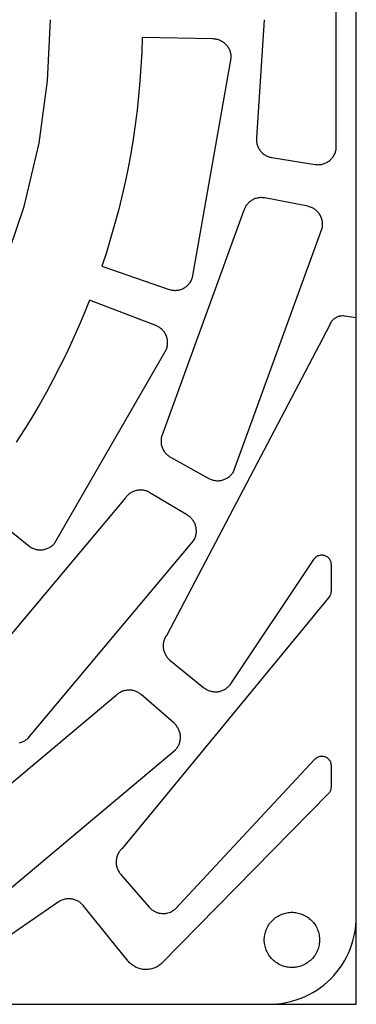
# Model space of a CAD drawing. Header units: inches. Extents: x -8.4 to 8.4, y -8.4 to 8.4.
# Tile 12 of 16: x 5.5 to 8.4, y -8.4 to 0. Entities that reach past the tile are written whole.
import ezdxf

# ---------------------------------------------------------------- set-up
doc = ezdxf.new("R2010")
doc.units = ezdxf.units.IN
doc.layers.get('0').update_dxf_attribs({"true_color": 0xc2ced6})

msp = doc.modelspace()

# ---------------------------------------------------------------- linework, layer by layer
for points in [[(-8.4251, -8.4251), (8.4251, -8.4251), (8.4251, 8.4251), (-8.4251, 8.4251), (-8.4251, -8.4251)], [(7.5708, -1.0108), (7.5703, -1.0179), (7.5702, -1.025), (7.5704, -1.0323), (7.5709, -1.0396), (7.5718, -1.0471), (7.573, -1.0545), (7.5747, -1.062), (7.5767, -1.0695), (7.5791, -1.0769), (7.5819, -1.0842), (7.585, -1.0915), (7.5886, -1.0986), (7.5925, -1.1055), (7.5968, -1.1123), (7.6014, -1.1188), (7.6064, -1.1251), (7.6116, -1.1311), (7.6172, -1.1369), (7.623, -1.1423), (7.629, -1.1474), (7.6352, -1.1522), (7.6417, -1.1566), (7.6482, -1.1606), (7.6549, -1.1643), (7.6617, -1.1677), (7.6686, -1.1706), (7.6755, -1.1732), (7.6824, -1.1755), (7.6893, -1.1774), (7.6962, -1.1789), (7.703, -1.1802), (8.0725, -1.2387), (8.0801, -1.2397), (8.0879, -1.2404), (8.0957, -1.2406), (8.1035, -1.2405), (8.1114, -1.24), (8.1193, -1.2391), (8.1271, -1.2378), (8.1349, -1.2361), (8.1425, -1.234), (8.1501, -1.2315), (8.1575, -1.2286), (8.1647, -1.2254), (8.1717, -1.2219), (8.1785, -1.218), (8.185, -1.2139), (8.1913, -1.2094), (8.1973, -1.2047), (8.2032, -1.1996), (8.2088, -1.1942), (8.2142, -1.1885), (8.2193, -1.1825), (8.2242, -1.1763), (8.2287, -1.1698), (8.2329, -1.163), (8.2368, -1.1561), (8.2403, -1.1489), (8.2434, -1.1416), (8.2461, -1.1342), (8.2485, -1.1268), (8.2505, -1.1192), (8.2521, -1.1116), (8.2533, -1.104), (8.2533, 1.104)], [(-0.5218, -5.7835), (0, -5.8069), (0.5218, -5.7835), (1.0566, -5.71), (1.5978, -5.5828), (2.1375, -5.3992), (2.6671, -5.1582), (3.1776, -4.8604), (3.6601, -4.5082), (4.1061, -4.1061), (4.5082, -3.6601), (4.8604, -3.1776), (5.1582, -2.6671), (5.3992, -2.1375), (5.5828, -1.5978), (5.71, -1.0566), (5.7834, -0.5218), (5.8069, 0)], [(7.6378, 0), (7.5708, -1.0108)], [(6.8225, -2.3075), (6.8298, -2.3099), (6.8373, -2.3118), (6.845, -2.3135), (6.8527, -2.3147), (6.8606, -2.3156), (6.8685, -2.316), (6.8765, -2.3161), (6.8844, -2.3157), (6.8924, -2.315), (6.9002, -2.3139), (6.908, -2.3123), (6.9157, -2.3104), (6.9232, -2.3081), (6.9306, -2.3055), (6.9378, -2.3025), (6.9447, -2.2992), (6.9515, -2.2956), (6.9581, -2.2916), (6.9646, -2.2872), (6.9709, -2.2825), (6.977, -2.2775), (6.9829, -2.2721), (6.9885, -2.2665), (6.9938, -2.2605), (6.9988, -2.2543), (7.0035, -2.2479), (7.0078, -2.2412), (7.0118, -2.2344), (7.0154, -2.2274), (7.0186, -2.2203), (7.0215, -2.2131), (7.024, -2.2058), (7.3548, -0.3296), (7.355, -0.3219), (7.3548, -0.3141), (7.3542, -0.3063), (7.3531, -0.2985), (7.3517, -0.2907), (7.3499, -0.283), (7.3478, -0.2754), (7.3452, -0.2678), (7.3422, -0.2604), (7.3389, -0.2532), (7.3352, -0.2461), (7.3312, -0.2393), (7.3269, -0.2328), (7.3223, -0.2264), (7.3174, -0.2204), (7.3123, -0.2147), (7.3069, -0.2092), (7.3012, -0.204), (7.2951, -0.199), (7.2888, -0.1942), (7.2823, -0.1898), (7.2755, -0.1857), (7.2685, -0.1819), (7.2613, -0.1785), (7.2539, -0.1755), (7.2464, -0.1728), (7.2388, -0.1705), (7.2311, -0.1687), (7.2234, -0.1672), (7.2157, -0.1661), (7.2079, -0.1654), (7.2003, -0.1651), (6.5927, -0.1538), (6.5886, -0.278), (6.5822, -0.4022), (6.5734, -0.5264), (6.5623, -0.6506), (6.5488, -0.7746), (6.533, -0.8984), (6.5148, -1.0219), (6.4943, -1.1451), (6.4715, -1.2678), (6.4463, -1.3901), (6.4188, -1.5119), (6.3891, -1.633), (6.3571, -1.7535), (6.3229, -1.8732), (6.2864, -1.9921), (6.2477, -2.1102), (6.8225, -2.3075)], [(7.1688, -3.9285), (7.1759, -3.9318), (7.1831, -3.9347), (7.1905, -3.9373), (7.1981, -3.9395), (7.2058, -3.9413), (7.2136, -3.9428), (7.2215, -3.9438), (7.2294, -3.9445), (7.2374, -3.9447), (7.2453, -3.9446), (7.2532, -3.944), (7.261, -3.9431), (7.2686, -3.9418), (7.2762, -3.9401), (7.2836, -3.9381), (7.2909, -3.9357), (7.2981, -3.9329), (7.3053, -3.9298), (7.3123, -3.9263), (7.3192, -3.9224), (7.3259, -3.9182), (7.3324, -3.9136), (7.3386, -3.9087), (7.3446, -3.9035), (7.3504, -3.898), (7.3558, -3.8922), (7.3609, -3.8862), (7.3657, -3.88), (7.3701, -3.8735), (7.3742, -3.867), (7.3779, -3.8602), (8.1331, -1.7853), (8.1346, -1.7778), (8.1357, -1.7701), (8.1364, -1.7623), (8.1368, -1.7545), (8.1367, -1.7466), (8.1363, -1.7387), (8.1354, -1.7308), (8.1342, -1.723), (8.1325, -1.7152), (8.1305, -1.7075), (8.1281, -1.6999), (8.1253, -1.6926), (8.1222, -1.6854), (8.1187, -1.6784), (8.115, -1.6716), (8.1109, -1.6651), (8.1066, -1.6588), (8.1018, -1.6526), (8.0968, -1.6467), (8.0914, -1.6409), (8.0857, -1.6355), (8.0798, -1.6303), (8.0735, -1.6254), (8.067, -1.6208), (8.0603, -1.6165), (8.0534, -1.6126), (8.0463, -1.609), (8.0391, -1.6059), (8.0318, -1.6031), (8.0243, -1.6006), (8.0169, -1.5986), (8.0094, -1.597), (7.6421, -1.5256), (7.6353, -1.5244), (7.6283, -1.5235), (7.6211, -1.523), (7.6139, -1.5227), (7.6065, -1.5228), (7.599, -1.5232), (7.5915, -1.524), (7.584, -1.5252), (7.5764, -1.5268), (7.5688, -1.5287), (7.5613, -1.5311), (7.5539, -1.5338), (7.5466, -1.5369), (7.5395, -1.5404), (7.5325, -1.5443), (7.5257, -1.5485), (7.5191, -1.5531), (7.5127, -1.558), (7.5067, -1.5631), (7.5009, -1.5686), (7.4955, -1.5743), (7.4903, -1.5803), (7.4855, -1.5864), (7.4811, -1.5927), (7.477, -1.5992), (7.4733, -1.6058), (7.4699, -1.6124), (7.4669, -1.6192), (7.4642, -1.6259), (7.4619, -1.6327), (7.4599, -1.6395), (6.7685, -3.5392), (6.7656, -3.5457), (6.7631, -3.5524), (6.7607, -3.5592), (6.7587, -3.5663), (6.757, -3.5736), (6.7556, -3.5811), (6.7546, -3.5886), (6.754, -3.5963), (6.7537, -3.6041), (6.7538, -3.612), (6.7543, -3.6199), (6.7552, -3.6278), (6.7565, -3.6356), (6.7582, -3.6434), (6.7603, -3.6512), (6.7628, -3.6588), (6.7657, -3.6662), (6.769, -3.6735), (6.7726, -3.6806), (6.7765, -3.6875), (6.7807, -3.6941), (6.7852, -3.7004), (6.79, -3.7065), (6.7951, -3.7123), (6.8003, -3.7177), (6.8057, -3.7228), (6.8113, -3.7276), (6.8171, -3.7321), (6.8229, -3.7363), (6.8288, -3.7401), (6.8348, -3.7436), (7.162, -3.925), (7.1688, -3.9285)], [(5.6218, -4.5018), (5.628, -4.5066), (5.6345, -4.511), (5.6412, -4.5152), (5.648, -4.519), (5.6551, -4.5225), (5.6623, -4.5256), (5.6697, -4.5283), (5.6772, -4.5307), (5.6848, -4.5327), (5.6925, -4.5343), (5.7003, -4.5355), (5.7081, -4.5364), (5.716, -4.5368), (5.7238, -4.5369), (5.7317, -4.5365), (5.7395, -4.5358), (5.7473, -4.5347), (5.755, -4.5332), (5.7627, -4.5313), (5.7702, -4.529), (5.7776, -4.5263), (5.7848, -4.5233), (5.792, -4.52), (5.7989, -4.5162), (5.8056, -4.5122), (5.8122, -4.5078), (5.8185, -4.503), (5.8245, -4.498), (5.8303, -4.4927), (5.8358, -4.4871), (5.841, -4.4812), (5.846, -4.4751), (6.7986, -2.8252), (6.8014, -2.8179), (6.8039, -2.8104), (6.8059, -2.8028), (6.8076, -2.7952), (6.809, -2.7874), (6.8099, -2.7796), (6.8105, -2.7717), (6.8106, -2.7639), (6.8104, -2.756), (6.8097, -2.7482), (6.8087, -2.7404), (6.8073, -2.7326), (6.8055, -2.725), (6.8033, -2.7174), (6.8008, -2.71), (6.7979, -2.7027), (6.7946, -2.6955), (6.791, -2.6886), (6.787, -2.6818), (6.7827, -2.6752), (6.778, -2.6688), (6.7731, -2.6627), (6.7678, -2.6569), (6.7623, -2.6513), (6.7565, -2.646), (6.7504, -2.6409), (6.7441, -2.6362), (6.7376, -2.6318), (6.7308, -2.6278), (6.7239, -2.6241), (6.7168, -2.6207), (6.7096, -2.6177), (6.1425, -2.3994), (6.0962, -2.5147), (6.0477, -2.6292), (5.997, -2.743), (5.9441, -2.8558), (5.889, -2.9677), (5.8318, -3.0786), (5.7725, -3.1884), (5.7111, -3.2971), (5.6476, -3.4046), (5.5822, -3.5109), (5.5148, -3.6159)], [(2.535, -8.4252), (7.6772, -8.4252), (7.7105, -8.4245), (7.7444, -8.4222), (7.7787, -8.4183), (7.8133, -8.4127), (7.8481, -8.4054), (7.883, -8.3963), (7.9178, -8.3854), (7.9525, -8.3727), (7.9869, -8.3581), (8.0207, -8.3416), (8.054, -8.3234), (8.0865, -8.3033), (8.1181, -8.2814), (8.1487, -8.2579), (8.178, -8.2328), (8.2061, -8.2061), (8.2328, -8.178), (8.2579, -8.1487), (8.2814, -8.1181), (8.3033, -8.0865), (8.3234, -8.054), (8.3416, -8.0207), (8.3581, -7.9869), (8.3727, -7.9525), (8.3854, -7.9178), (8.3963, -7.883), (8.4054, -7.8481), (8.4127, -7.8133), (8.4183, -7.7787), (8.4222, -7.7444), (8.4245, -7.7105), (8.4252, -7.6772), (8.4252, -2.552), (8.3253, -2.5364), (8.3156, -2.5353), (8.3056, -2.535), (8.2954, -2.5356), (8.2902, -2.5362), (8.285, -2.5371), (8.2798, -2.5382), (8.2747, -2.5395), (8.2695, -2.5411), (8.2645, -2.543), (8.2595, -2.545), (8.2545, -2.5473), (8.2497, -2.5499), (8.245, -2.5526), (8.2404, -2.5556), (8.236, -2.5588), (8.2317, -2.5622), (8.2276, -2.5657), (8.2237, -2.5694), (8.22, -2.5733), (8.2165, -2.5773), (8.2132, -2.5815), (8.2101, -2.5857), (8.2072, -2.59), (8.2021, -2.5989), (8.1979, -2.608), (8.1946, -2.6172), (6.8053, -5.262), (6.8008, -5.2682), (6.7966, -5.2745), (6.7927, -5.281), (6.7891, -5.2877), (6.7891, -5.2878), (6.7858, -5.2947), (6.7829, -5.3017), (6.7803, -5.3089), (6.7781, -5.3162), (6.7763, -5.3236), (6.7748, -5.3311), (6.7736, -5.3386), (6.7728, -5.3462), (6.7724, -5.3538), (6.7724, -5.3614), (6.7727, -5.369), (6.7734, -5.3766), (6.7745, -5.3841), (6.7759, -5.3916), (6.7777, -5.399), (6.7798, -5.4063), (6.7823, -5.4135), (6.7852, -5.4206), (6.7884, -5.4275), (6.7919, -5.4343), (6.7957, -5.4409), (6.7999, -5.4473), (6.8043, -5.4535), (6.8091, -5.4595), (6.8091, -5.4595), (6.8141, -5.4652), (6.8194, -5.4707), (6.825, -5.4758), (6.8307, -5.4808), (7.1215, -5.7162), (7.1277, -5.721), (7.1341, -5.7254), (7.1407, -5.7296), (7.1476, -5.7333), (7.1546, -5.7368), (7.1618, -5.7399), (7.1692, -5.7427), (7.1767, -5.745), (7.1842, -5.747), (7.1919, -5.7487), (7.1997, -5.7499), (7.2074, -5.7507), (7.2153, -5.7512), (7.2231, -5.7513), (7.2309, -5.7509), (7.2387, -5.7502), (7.2465, -5.7491), (7.2542, -5.7477), (7.2618, -5.7458), (7.2693, -5.7436), (7.2767, -5.741), (7.2839, -5.738), (7.291, -5.7346), (7.2979, -5.731), (7.3047, -5.7269), (7.3112, -5.7226), (7.3175, -5.7179), (7.3236, -5.7129), (7.3294, -5.7077), (7.3349, -5.7021), (7.3401, -5.6963), (7.3451, -5.6903), (8.0616, -4.6195), (8.0648, -4.6143), (8.0685, -4.6093), (8.0727, -4.6046), (8.0773, -4.6), (8.0824, -4.5959), (8.0878, -4.5921), (8.0936, -4.5888), (8.0996, -4.586), (8.1059, -4.5836), (8.1123, -4.5819), (8.1188, -4.5807), (8.1253, -4.58), (8.1318, -4.5799), (8.1381, -4.5803), (8.1443, -4.5812), (8.1502, -4.5825), (8.156, -4.5843), (8.1618, -4.5866), (8.1675, -4.5894), (8.173, -4.5927), (8.1783, -4.5965), (8.1834, -4.6008), (8.1881, -4.6055), (8.1924, -4.6106), (8.1962, -4.6161), (8.1996, -4.6219), (8.2024, -4.6278), (8.2047, -4.634), (8.2065, -4.6402), (8.2077, -4.6464), (8.2084, -4.6526), (8.2087, -4.6586), (8.2087, -4.8918), (8.2085, -4.8971), (8.208, -4.9024), (8.2071, -4.9077), (8.2058, -4.9129), (8.2042, -4.918), (8.2022, -4.923), (8.2, -4.9278), (8.1974, -4.9324), (6.4213, -7.0917), (6.4158, -7.097), (6.4106, -7.1025), (6.4056, -7.1082), (6.4009, -7.1142), (6.4009, -7.1142), (6.3965, -7.1205), (6.3923, -7.1269), (6.3885, -7.1335), (6.3851, -7.1403), (6.3819, -7.1473), (6.3791, -7.1544), (6.3767, -7.1616), (6.3746, -7.169), (6.3729, -7.1764), (6.3715, -7.1839), (6.3705, -7.1915), (6.3698, -7.1991), (6.3696, -7.2067), (6.3697, -7.2143), (6.3701, -7.2219), (6.371, -7.2295), (6.3722, -7.237), (6.3738, -7.2445), (6.3757, -7.2519), (6.378, -7.2592), (6.3806, -7.2664), (6.3836, -7.2734), (6.3869, -7.2803), (6.3906, -7.287), (6.3906, -7.2871), (6.3945, -7.2935), (6.3988, -7.2998), (6.4034, -7.3059), (6.4082, -7.3118), (6.6536, -7.5941), (6.6589, -7.5999), (6.6644, -7.6054), (6.6703, -7.6106), (6.6763, -7.6155), (6.6826, -7.6201), (6.6892, -7.6244), (6.696, -7.6284), (6.7029, -7.6321), (6.7058, -7.6335), (6.7122, -7.6363), (6.7188, -7.6388), (6.7254, -7.6411), (6.7322, -7.643), (6.7369, -7.6442), (6.7499, -7.6466), (6.763, -7.648), (6.7695, -7.6482), (6.7819, -7.648), (6.7942, -7.6468), (6.8023, -7.6454), (6.8135, -7.6428), (6.8246, -7.6394), (6.8337, -7.6359), (6.8413, -7.6325), (6.8486, -7.6287), (6.853, -7.6261), (6.8626, -7.62), (6.8692, -7.6151), (6.8755, -7.6099), (8.068, -6.3318), (8.0717, -6.3274), (8.0758, -6.3232), (8.0804, -6.3192), (8.0852, -6.3156), (8.0905, -6.3123), (8.096, -6.3093), (8.1017, -6.3069), (8.1077, -6.3049), (8.1138, -6.3033), (8.12, -6.3023), (8.1262, -6.3017), (8.1323, -6.3017), (8.1384, -6.3021), (8.1444, -6.303), (8.1501, -6.3043), (8.1556, -6.306), (8.161, -6.308), (8.1664, -6.3106), (8.1716, -6.3136), (8.1766, -6.317), (8.1814, -6.3208), (8.186, -6.3251), (8.1902, -6.3297), (8.1941, -6.3347), (8.1975, -6.34), (8.2005, -6.3455), (8.203, -6.3512), (8.2051, -6.357), (8.2067, -6.3629), (8.2078, -6.3688), (8.2085, -6.3746), (8.2087, -6.3804), (8.2087, -6.57), (8.2084, -6.5766), (8.2075, -6.5832), (8.2061, -6.5898), (8.2042, -6.5962), (8.2016, -6.6025), (8.1986, -6.6085), (8.1951, -6.6142), (8.1912, -6.6195), (6.7516, -8.0821), (6.7442, -8.0881), (6.7363, -8.0937), (6.7282, -8.099), (6.7197, -8.1039), (6.711, -8.1084), (6.702, -8.1124), (6.6928, -8.1161), (6.6835, -8.1192), (6.674, -8.1219), (6.6643, -8.1241), (6.6546, -8.1258), (6.6449, -8.1271), (6.6351, -8.1278), (6.6254, -8.1281), (6.6158, -8.1278), (6.6063, -8.1271), (6.5968, -8.126), (6.5873, -8.1244), (6.5778, -8.1223), (6.5684, -8.1197), (6.5591, -8.1166), (6.5499, -8.1131), (6.5408, -8.1091), (6.532, -8.1046), (6.5234, -8.0997), (6.5151, -8.0944), (6.5071, -8.0887), (6.4993, -8.0826), (6.492, -8.0761), (6.485, -8.0694), (6.4784, -8.0624), (6.4722, -8.0551), (6.0879, -7.5805), (6.0834, -7.5752), (6.0786, -7.57), (6.0735, -7.565), (6.0681, -7.5601), (6.0624, -7.5554), (6.0563, -7.551), (6.05, -7.5467), (6.0435, -7.5428), (6.0366, -7.5391), (6.0296, -7.5357), (6.0223, -7.5327), (6.0148, -7.5301), (6.0072, -7.5278), (5.9994, -7.5258), (5.9915, -7.5243), (5.9836, -7.5232), (5.9756, -7.5225), (5.9676, -7.5222), (5.9596, -7.5223), (5.9516, -7.5228), (5.9437, -7.5237), (5.9359, -7.5249), (5.9283, -7.5266), (5.9208, -7.5286), (5.9135, -7.531), (5.9064, -7.5337), (5.8995, -7.5366), (5.8929, -7.5399), (5.8865, -7.5434), (5.8804, -7.5472), (5.8745, -7.5511), (4.9615, -8.1799)], [(7.036, -4.4528), (7.0396, -4.4459), (7.043, -4.4389), (7.046, -4.4316), (7.0486, -4.4242), (7.0509, -4.4166), (7.0528, -4.4089), (7.0543, -4.4011), (7.0555, -4.3932), (7.0562, -4.3853), (7.0565, -4.3774), (7.0564, -4.3695), (7.0559, -4.3617), (7.0551, -4.3539), (7.0539, -4.3463), (7.0523, -4.3388), (7.0503, -4.3313), (7.048, -4.3239), (7.0453, -4.3166), (7.0422, -4.3094), (7.0387, -4.3023), (7.0349, -4.2954), (7.0307, -4.2886), (7.0262, -4.2821), (7.0213, -4.2758), (7.0162, -4.2698), (7.0107, -4.264), (7.005, -4.2585), (6.9991, -4.2534), (6.993, -4.2486), (6.9866, -4.2441), (6.9801, -4.24), (6.6595, -4.0473), (6.6534, -4.0439), (6.6472, -4.0407), (6.6406, -4.0377), (6.6339, -4.035), (6.6269, -4.0325), (6.6198, -4.0304), (6.6124, -4.0286), (6.6049, -4.0271), (6.5973, -4.026), (6.5895, -4.0252), (6.5817, -4.0249), (6.5738, -4.0249), (6.5658, -4.0253), (6.5579, -4.0262), (6.55, -4.0274), (6.5422, -4.029), (6.5344, -4.0311), (6.5268, -4.0335), (6.5193, -4.0363), (6.5121, -4.0395), (6.505, -4.043), (6.4981, -4.0468), (6.4915, -4.0509), (6.4852, -4.0554), (6.4791, -4.06), (6.4734, -4.0649), (6.4679, -4.0701), (6.4628, -4.0753), (6.458, -4.0808), (6.4535, -4.0864), (6.4493, -4.0921), (5.1498, -5.6407)], [(5.1494, -4.1196), (5.6218, -4.5018)], [(5.544, -6.1875), (5.5517, -6.1854), (5.5592, -6.1829), (5.5666, -6.1801), (5.5739, -6.1769), (5.581, -6.1733), (5.5878, -6.1694), (5.5945, -6.1652), (5.6008, -6.1607), (5.6069, -6.1559), (5.6127, -6.1508), (7.032, -4.4593), (7.036, -4.4528)], [(4.9559, -7.8593), (6.8793, -6.2454), (6.8843, -6.2396), (6.889, -6.2335), (6.8935, -6.2271), (6.8977, -6.2205), (6.9016, -6.2136), (6.9052, -6.2066), (6.9084, -6.1993), (6.9112, -6.1919), (6.9136, -6.1844), (6.9157, -6.1767), (6.9174, -6.169), (6.9187, -6.1612), (6.9195, -6.1534), (6.92, -6.1456), (6.9201, -6.1379), (6.9199, -6.1302), (6.9192, -6.1226), (6.9182, -6.1149), (6.9168, -6.1073), (6.915, -6.0996), (6.9128, -6.0921), (6.9103, -6.0846), (6.9073, -6.0772), (6.904, -6.07), (6.9003, -6.063), (6.8963, -6.0562), (6.8919, -6.0496), (6.8873, -6.0432), (6.8823, -6.0371), (6.8771, -6.0313), (6.8716, -6.0258), (6.866, -6.0207), (6.5836, -5.7752), (6.5783, -5.7708), (6.5727, -5.7665), (6.5668, -5.7625), (6.5606, -5.7586), (6.5542, -5.755), (6.5475, -5.7516), (6.5405, -5.7486), (6.5334, -5.7458), (6.526, -5.7434), (6.5185, -5.7413), (6.5108, -5.7396), (6.503, -5.7383), (6.4951, -5.7373), (6.4871, -5.7368), (6.4791, -5.7366), (6.4711, -5.7369), (6.4631, -5.7376), (6.4552, -5.7386), (6.4473, -5.7401), (6.4396, -5.742), (6.432, -5.7442), (6.4246, -5.7468), (6.4173, -5.7498), (6.4103, -5.753), (6.4035, -5.7566), (6.397, -5.7605), (6.3907, -5.7646), (6.3848, -5.7689), (6.3791, -5.7735), (6.3737, -5.7782), (6.3686, -5.7831), (4.5951, -7.2722)], [(7.638, -7.8635), (7.6388, -7.8528), (7.64, -7.842), (7.6417, -7.831), (7.644, -7.82), (7.6469, -7.809), (7.6504, -7.798), (7.6544, -7.7871), (7.659, -7.7762), (7.6642, -7.7655), (7.67, -7.755), (7.6763, -7.7448), (7.6832, -7.7348), (7.6906, -7.7251), (7.6986, -7.7159), (7.707, -7.707), (7.7159, -7.6986), (7.7251, -7.6906), (7.7348, -7.6832), (7.7448, -7.6763), (7.755, -7.67), (7.7655, -7.6642), (7.7762, -7.659), (7.7871, -7.6544), (7.798, -7.6504), (7.809, -7.6469), (7.82, -7.644), (7.831, -7.6417), (7.842, -7.64), (7.8528, -7.6388), (7.8635, -7.638), (7.874, -7.6378), (7.8846, -7.638), (7.8952, -7.6388), (7.9061, -7.64), (7.917, -7.6417), (7.928, -7.644), (7.939, -7.6469), (7.95, -7.6504), (7.961, -7.6544), (7.9718, -7.659), (7.9825, -7.6642), (7.993, -7.67), (8.0033, -7.6763), (8.0133, -7.6832), (8.0229, -7.6906), (8.0322, -7.6986), (8.0411, -7.707), (8.0495, -7.7159), (8.0574, -7.7251), (8.0648, -7.7348), (8.0717, -7.7448), (8.0781, -7.755), (8.0839, -7.7655), (8.089, -7.7762), (8.0937, -7.7871), (8.0977, -7.798), (8.1011, -7.809), (8.104, -7.82), (8.1063, -7.831), (8.1081, -7.842), (8.1093, -7.8528), (8.11, -7.8635), (8.1102, -7.874), (8.11, -7.8846), (8.1093, -7.8952), (8.1081, -7.9061), (8.1063, -7.917), (8.104, -7.928), (8.1011, -7.939), (8.0977, -7.95), (8.0937, -7.961), (8.089, -7.9718), (8.0839, -7.9825), (8.0781, -7.993), (8.0717, -8.0033), (8.0648, -8.0133), (8.0574, -8.0229), (8.0495, -8.0322), (8.0411, -8.0411), (8.0322, -8.0495), (8.0229, -8.0574), (8.0133, -8.0648), (8.0033, -8.0717), (7.993, -8.0781), (7.9825, -8.0839), (7.9718, -8.089), (7.961, -8.0937), (7.95, -8.0977), (7.939, -8.1011), (7.928, -8.104), (7.917, -8.1063), (7.9061, -8.1081), (7.8952, -8.1093), (7.8846, -8.11), (7.874, -8.1102), (7.8635, -8.11), (7.8528, -8.1093), (7.842, -8.1081), (7.831, -8.1063), (7.82, -8.104), (7.809, -8.1011), (7.798, -8.0977), (7.7871, -8.0937), (7.7762, -8.089), (7.7655, -8.0839), (7.755, -8.0781), (7.7448, -8.0717), (7.7348, -8.0648), (7.7251, -8.0574), (7.7159, -8.0495), (7.707, -8.0411), (7.6986, -8.0322), (7.6906, -8.0229), (7.6832, -8.0133), (7.6763, -8.0033), (7.67, -7.993), (7.6642, -7.9825), (7.659, -7.9718), (7.6544, -7.961), (7.6504, -7.95), (7.6469, -7.939), (7.644, -7.928), (7.6417, -7.917), (7.64, -7.9061), (7.6388, -7.8952), (7.638, -7.8846), (7.6378, -7.874), (7.638, -7.8635)]]:
    msp.add_lwpolyline(points)

doc.saveas('drawing.dxf')
